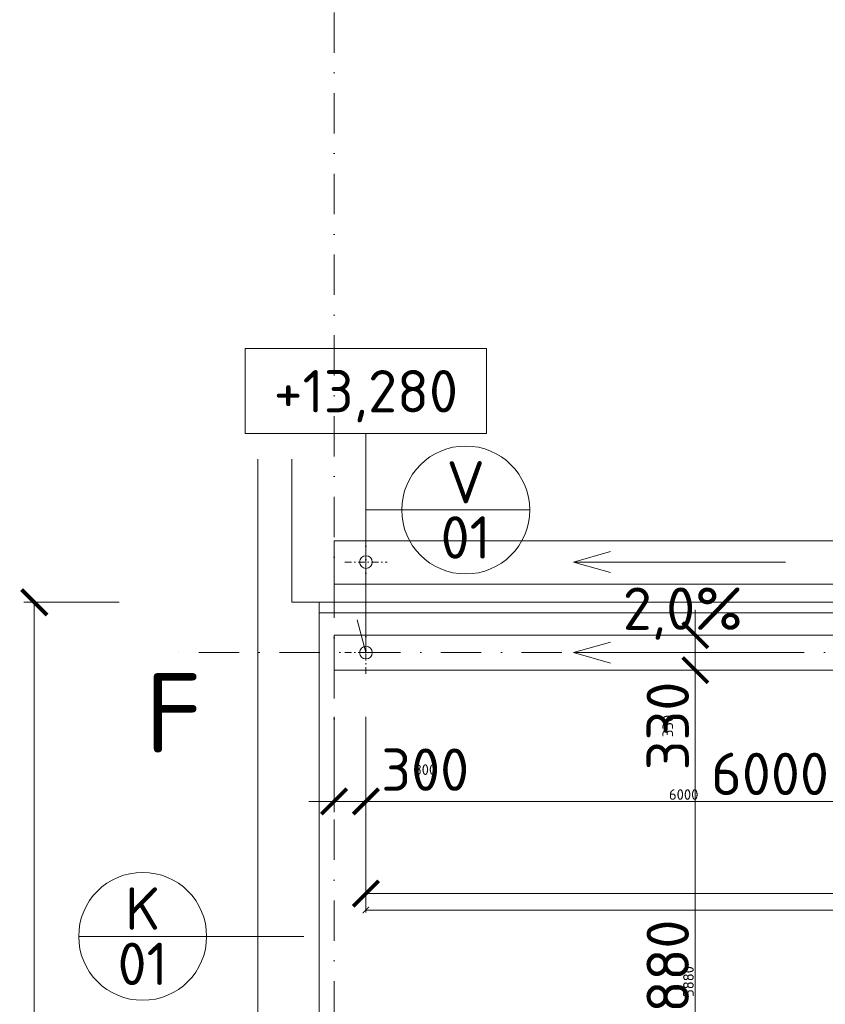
# Model space of a CAD drawing. Header units: millimetres. Extents: x -725694 to 5289369, y -1488057 to 2187451.
# Tile 162 of 256: x 3032 to 10637, y 227980 to 237275. Entities that reach past the tile are written whole.
import ezdxf
from ezdxf.enums import TextEntityAlignment as Align

# ---------------------------------------------------------------- set-up
doc = ezdxf.new("R2010")
doc.units = ezdxf.units.MM
doc.linetypes.add('CENTERX2', pattern=[101.6, 63.5, -12.7, 12.7, -12.7])
doc.linetypes.add('DASHDOT', pattern=[25.4, 12.7, -6.35, 0, -6.35])
doc.layers.get('Defpoints').update_dxf_attribs({"color": 8})
for name, color, linetype, lineweight in [('A99_N_kce-pohl', 1, 'Continuous', 9), ('A99_N_koty-200', 5, 'Continuous', 5), ('A99_N_koty-200 @ 200', 5, 'Continuous', 5), ('A99_N_koty-200 @ 50 (2)', 5, 'Continuous', 5), ('A99_N_koty-vysk', 160, 'Continuous', 5), ('A99_N_txt-popis-200', 240, 'Continuous', 5), ('A99_N_znaceni 200', 5, 'Continuous', 5), ('A99_S_kce-pohl', 7, 'Continuous', 5), ('A99_S_osy', 1, 'CENTERX2', 5)]:
    doc.layers.add(name, color=color, linetype=linetype, lineweight=lineweight)
doc.styles.add('A99_kota', font='isocpeur.ttf', dxfattribs={"height": 2})
doc.styles.add('A99_popis', font='isocpeur.ttf')
doc.styles.add('ad_popis 100', font='isocpeur.ttf', dxfattribs={"height": 200})
doc.dimstyles.new('A99_kota_200 new', dxfattribs={"dimscale": 200, "dimtxt": 2, "dimasz": 1.2, "dimexe": 0.5, "dimexo": 1.5, "dimgap": 0.3, "dimtad": 1, "dimdec": 0, "dimzin": 3, "dimdsep": 46, "dimtxsty": 'A99_kota', "dimblk": 'ARCHTICK', "dimcen": 2.5, "dimazin": 2, "dimtfac": 0.75, "dimtdec": 0, "dimtmove": 2, "dimatfit": 0, "dimfxl": 0, "dimtolj": 1, "dimtzin": 0, "dimlwd": 5, "dimlwe": 5, "dimarcsym": 0})

# ---------------------------------------------------------------- blocks, each defined once
blk = doc.blocks.new('_ArchTick')
at = {"color": 0, "linetype": 'ByBlock', "const_width": 0.15}
blk.add_lwpolyline([(-0.5, -0.5), (0.5, 0.5)], dxfattribs=at)
blk = doc.blocks.new('*D4963')
at = {"layer": 'A99_N_koty-200', "color": 0, "linetype": 'Continuous', "lineweight": 5, "transparency": 16777216}
for p, q in [((6000, 230695), (6000, 229795)), ((6300, 230695), (6300, 229795)), ((6000, 229895), (5760, 229895)), ((6000, 229895), (6300, 229895)), ((6300, 229895), (6540, 229895))]:
    blk.add_line(p, q, dxfattribs=at)
at = {"layer": 'Defpoints', "color": 0, "linetype": 'Continuous', "lineweight": 0, "transparency": 16777216}
for p in [(6300, 231300), (6000, 231180), (6300, 229895)]:
    blk.add_point(p, dxfattribs=at)
at = {"layer": 'A99_N_koty-200', "color": 0, "linetype": 'Continuous', "lineweight": 5, "transparency": 16777216, "xscale": 240, "yscale": 240, "zscale": 240}
blk.add_blockref('_ArchTick', (6000, 229895), dxfattribs=at)
at = {"layer": 'A99_N_koty-200', "color": 0, "linetype": 'Continuous', "lineweight": 5, "transparency": 16777216, "xscale": 240, "yscale": 240, "zscale": 240, "rotation": 180}
blk.add_blockref('_ArchTick', (6300, 229895), dxfattribs=at)
at = {"layer": 'A99_N_koty-200', "color": 0, "linetype": 'Continuous', "transparency": 16777216, "insert": (6860, 230195), "char_height": 400, "attachment_point": 5, "style": 'A99_kota'}
blk.add_mtext('\\A1;300', dxfattribs=at)
blk = doc.blocks.new('*D4964')
at = {"layer": 'A99_N_koty-200', "color": 0, "linetype": 'Continuous', "lineweight": 5, "transparency": 16777216}
for p, q in [((6000, 230095), (6000, 229870)), ((6300, 230095), (6300, 229870)), ((6000, 229895), (5940, 229895)), ((6000, 229895), (6300, 229895)), ((6300, 229895), (6360, 229895))]:
    blk.add_line(p, q, dxfattribs=at)
at = {"layer": 'Defpoints', "color": 0, "linetype": 'Continuous', "lineweight": 0, "transparency": 16777216}
for p in [(6300, 231300), (6000, 231180), (6300, 229895)]:
    blk.add_point(p, dxfattribs=at)
at = {"layer": 'A99_N_koty-200', "color": 0, "linetype": 'Continuous', "lineweight": 5, "transparency": 16777216, "xscale": 60, "yscale": 60, "zscale": 60}
blk.add_blockref('_ArchTick', (6000, 229895), dxfattribs=at)
at = {"layer": 'A99_N_koty-200', "color": 0, "linetype": 'Continuous', "lineweight": 5, "transparency": 16777216, "xscale": 60, "yscale": 60, "zscale": 60, "rotation": 180}
blk.add_blockref('_ArchTick', (6300, 229895), dxfattribs=at)
at = {"layer": 'A99_N_koty-200', "color": 0, "linetype": 'Continuous', "transparency": 16777216, "insert": (6860, 230195), "char_height": 100, "attachment_point": 5, "style": 'A99_kota'}
blk.add_mtext('\\A1;300', dxfattribs=at)
blk = doc.blocks.new('*D4966')
at = {"layer": 'A99_N_koty-200', "color": 0, "linetype": 'Continuous', "lineweight": 5, "transparency": 16777216}
for p, q in [((6300, 229825), (6300, 228925)), ((18300, 229825), (18300, 228925)), ((6300, 229025), (18300, 229025))]:
    blk.add_line(p, q, dxfattribs=at)
at = {"layer": 'Defpoints', "color": 0, "linetype": 'Continuous', "lineweight": 0, "transparency": 16777216}
for p in [(6300, 231300), (18300, 231300), (18300, 229025)]:
    blk.add_point(p, dxfattribs=at)
at = {"layer": 'A99_N_koty-200', "color": 0, "linetype": 'Continuous', "lineweight": 5, "transparency": 16777216, "xscale": 240, "yscale": 240, "zscale": 240, "rotation": 180}
blk.add_blockref('_ArchTick', (6300, 229025), dxfattribs=at)
at = {"layer": 'A99_N_koty-200', "color": 0, "linetype": 'Continuous', "lineweight": 5, "transparency": 16777216, "xscale": 240, "yscale": 240, "zscale": 240}
blk.add_blockref('_ArchTick', (18300, 229025), dxfattribs=at)
at = {"layer": 'A99_N_koty-200', "color": 0, "linetype": 'Continuous', "transparency": 16777216, "insert": (12300, 229285), "char_height": 400, "attachment_point": 5, "style": 'A99_kota'}
blk.add_mtext('\\A1;12000', dxfattribs=at)
blk = doc.blocks.new('*D4967')
at = {"layer": 'A99_N_koty-200', "color": 0, "linetype": 'Continuous', "lineweight": 5, "transparency": 16777216}
for p, q in [((6300, 229070), (6300, 228845)), ((18300, 229070), (18300, 228845)), ((6300, 228870), (18300, 228870))]:
    blk.add_line(p, q, dxfattribs=at)
at = {"layer": 'Defpoints', "color": 0, "linetype": 'Continuous', "lineweight": 0, "transparency": 16777216}
for p in [(6300, 231300), (18300, 231300), (18300, 228870)]:
    blk.add_point(p, dxfattribs=at)
at = {"layer": 'A99_N_koty-200', "color": 0, "linetype": 'Continuous', "lineweight": 5, "transparency": 16777216, "xscale": 60, "yscale": 60, "zscale": 60, "rotation": 180}
blk.add_blockref('_ArchTick', (6300, 228870), dxfattribs=at)
at = {"layer": 'A99_N_koty-200', "color": 0, "linetype": 'Continuous', "lineweight": 5, "transparency": 16777216, "xscale": 60, "yscale": 60, "zscale": 60}
blk.add_blockref('_ArchTick', (18300, 228870), dxfattribs=at)
at = {"layer": 'A99_N_koty-200', "color": 0, "linetype": 'Continuous', "transparency": 16777216, "insert": (12300, 228935), "char_height": 100, "attachment_point": 5, "style": 'A99_kota'}
blk.add_mtext('\\A1;12000', dxfattribs=at)
blk = doc.blocks.new('*D4969')
at = {"layer": 'A99_N_koty-200', "color": 0, "linetype": 'Continuous', "lineweight": 5, "transparency": 16777216}
for p, q in [((6300, 230390), (6300, 229795)), ((12300, 230390), (12300, 229795)), ((6300, 229895), (12300, 229895))]:
    blk.add_line(p, q, dxfattribs=at)
at = {"layer": 'Defpoints', "color": 0, "linetype": 'Continuous', "lineweight": 0, "transparency": 16777216}
for p in [(6300, 230690), (12300, 230690), (12300, 229895)]:
    blk.add_point(p, dxfattribs=at)
at = {"layer": 'A99_N_koty-200', "color": 0, "linetype": 'Continuous', "lineweight": 5, "transparency": 16777216, "xscale": 240, "yscale": 240, "zscale": 240, "rotation": 180}
blk.add_blockref('_ArchTick', (6300, 229895), dxfattribs=at)
at = {"layer": 'A99_N_koty-200', "color": 0, "linetype": 'Continuous', "lineweight": 5, "transparency": 16777216, "xscale": 240, "yscale": 240, "zscale": 240}
blk.add_blockref('_ArchTick', (12300, 229895), dxfattribs=at)
at = {"layer": 'A99_N_koty-200', "color": 0, "linetype": 'Continuous', "transparency": 16777216, "insert": (10115, 230155), "char_height": 400, "attachment_point": 5, "style": 'A99_kota'}
blk.add_mtext('\\A1;6000', dxfattribs=at)
blk = doc.blocks.new('*D4970')
at = {"layer": 'A99_N_koty-200', "color": 0, "linetype": 'Continuous', "lineweight": 5, "transparency": 16777216}
for p, q in [((6300, 230095), (6300, 229870)), ((12300, 230095), (12300, 229870)), ((6300, 229895), (12300, 229895))]:
    blk.add_line(p, q, dxfattribs=at)
at = {"layer": 'Defpoints', "color": 0, "linetype": 'Continuous', "lineweight": 0, "transparency": 16777216}
for p in [(6300, 230690), (12300, 230690), (12300, 229895)]:
    blk.add_point(p, dxfattribs=at)
at = {"layer": 'A99_N_koty-200', "color": 0, "linetype": 'Continuous', "lineweight": 5, "transparency": 16777216, "xscale": 60, "yscale": 60, "zscale": 60, "rotation": 180}
blk.add_blockref('_ArchTick', (6300, 229895), dxfattribs=at)
at = {"layer": 'A99_N_koty-200', "color": 0, "linetype": 'Continuous', "lineweight": 5, "transparency": 16777216, "xscale": 60, "yscale": 60, "zscale": 60}
blk.add_blockref('_ArchTick', (12300, 229895), dxfattribs=at)
at = {"layer": 'A99_N_koty-200', "color": 0, "linetype": 'Continuous', "transparency": 16777216, "insert": (9300, 229960), "char_height": 100, "attachment_point": 5, "style": 'A99_kota'}
blk.add_mtext('\\A1;6000', dxfattribs=at)
blk = doc.blocks.new('*U70')
at = {"color": 0, "linetype": 'ByBlock'}
for p, q in [((5.7, -4), (5.7, -14.35)), ((5.7, -14.35), (5.286, -12.805))]:
    blk.add_line(p, q, dxfattribs=at)
blk.add_lwpolyline([(0, -4), (11.4, -4), (11.4, 0), (0, 0)], close=True, dxfattribs=at)
at = {"color": 0, "linetype": 'ByBlock', "style": 'A99_kota'}
for tag, p in [('VYSKA', (5.7, -2.241)), ('VYSKA_POPIS1', (5.7, -6.041)), ('VYSKA_POPIS2', (5.9, -9.541)), ('VYSKA_POPIS3', (5.9, -13.041))]:
    blk.add_attdef(tag, text='', height=2, dxfattribs=at).set_placement(p, align=Align.MIDDLE)
blk = doc.blocks.new('*U20')
at = {"color": 0, "linetype": 'ByBlock'}
blk.add_line((-3.02, 0), (3.02, 0), dxfattribs=at)
blk.add_circle((0, 0), 3.02, dxfattribs=at)
at = {"color": 0, "linetype": 'ByBlock', "style": 'A99_popis'}
for tag, p in [('KATEGORIE', (0, 1.31)), ('PRVEK', (0, -1.298))]:
    blk.add_attdef(tag, text='', height=2, dxfattribs=at).set_placement(p, align=Align.MIDDLE_CENTER)
blk = doc.blocks.new('*D5773')
at = {"layer": 'A99_N_koty-200', "color": 0, "linetype": 'Continuous', "lineweight": 5, "transparency": 16777216}
for p, q in [((10210, 231135), (9310, 231135)), ((9410, 225255), (9410, 231135)), ((10210, 225255), (9310, 225255))]:
    blk.add_line(p, q, dxfattribs=at)
at = {"layer": 'Defpoints', "color": 0, "linetype": 'Continuous', "lineweight": 0, "transparency": 16777216}
for p in [(9410, 231135), (11735, 231135), (11960, 225255)]:
    blk.add_point(p, dxfattribs=at)
at = {"layer": 'A99_N_koty-200', "color": 0, "linetype": 'Continuous', "lineweight": 5, "transparency": 16777216, "xscale": 240, "yscale": 240, "zscale": 240}
for p, rotation in [((9410, 231135), 90), ((9410, 225255), 270)]:
    blk.add_blockref('_ArchTick', p, dxfattribs=dict(at, rotation=rotation))
at = {"layer": 'A99_N_koty-200', "color": 0, "linetype": 'Continuous', "transparency": 16777216, "insert": (9150, 228195), "char_height": 400, "attachment_point": 5, "rotation": 90, "style": 'A99_kota'}
blk.add_mtext('\\A1;5880', dxfattribs=at)
blk = doc.blocks.new('*D5774')
at = {"layer": 'A99_N_koty-200', "color": 0, "linetype": 'Continuous', "lineweight": 5, "transparency": 16777216}
for p, q in [((9610, 231135), (9385, 231135)), ((9410, 225255), (9410, 231135)), ((9610, 225255), (9385, 225255))]:
    blk.add_line(p, q, dxfattribs=at)
at = {"layer": 'Defpoints', "color": 0, "linetype": 'Continuous', "lineweight": 0, "transparency": 16777216}
for p in [(9410, 231135), (11735, 231135), (11960, 225255)]:
    blk.add_point(p, dxfattribs=at)
at = {"layer": 'A99_N_koty-200', "color": 0, "linetype": 'Continuous', "lineweight": 5, "transparency": 16777216, "xscale": 60, "yscale": 60, "zscale": 60}
for p, rotation in [((9410, 231135), 90), ((9410, 225255), 270)]:
    blk.add_blockref('_ArchTick', p, dxfattribs=dict(at, rotation=rotation))
at = {"layer": 'A99_N_koty-200', "color": 0, "linetype": 'Continuous', "transparency": 16777216, "insert": (9345, 228195), "char_height": 100, "attachment_point": 5, "rotation": 90, "style": 'A99_kota'}
blk.add_mtext('\\A1;5880', dxfattribs=at)
blk = doc.blocks.new('*D5776')
at = {"layer": 'A99_N_koty-200', "color": 0, "linetype": 'Continuous', "lineweight": 5, "transparency": 16777216}
for p, q in [((9410, 231465), (9410, 231705)), ((9410, 231465), (9510, 231465)), ((9410, 231135), (9410, 231465)), ((9410, 231135), (9510, 231135)), ((9410, 231135), (9410, 230895))]:
    blk.add_line(p, q, dxfattribs=at)
at = {"layer": 'Defpoints', "color": 0, "linetype": 'Continuous', "lineweight": 0, "transparency": 16777216}
for p in [(9410, 231465), (9410, 231465), (9410, 231135)]:
    blk.add_point(p, dxfattribs=at)
at = {"layer": 'A99_N_koty-200', "color": 0, "linetype": 'Continuous', "lineweight": 5, "transparency": 16777216, "xscale": 240, "yscale": 240, "zscale": 240}
for p, rotation in [((9410, 231465), 270), ((9410, 231135), 90)]:
    blk.add_blockref('_ArchTick', p, dxfattribs=dict(at, rotation=rotation))
at = {"layer": 'A99_N_koty-200', "color": 0, "linetype": 'Continuous', "transparency": 16777216, "insert": (9150, 230607.5), "char_height": 400, "attachment_point": 5, "rotation": 90, "style": 'A99_kota'}
blk.add_mtext('\\A1;330', dxfattribs=at)
blk = doc.blocks.new('*D5777')
at = {"layer": 'A99_N_koty-200', "color": 0, "linetype": 'Continuous', "lineweight": 5, "transparency": 16777216}
for p, q in [((9410, 231465), (9410, 231525)), ((9410, 231465), (9435, 231465)), ((9410, 231135), (9410, 231465)), ((9410, 231135), (9435, 231135)), ((9410, 231135), (9410, 231075))]:
    blk.add_line(p, q, dxfattribs=at)
at = {"layer": 'Defpoints', "color": 0, "linetype": 'Continuous', "lineweight": 0, "transparency": 16777216}
for p in [(9410, 231465), (9410, 231465), (9410, 231135)]:
    blk.add_point(p, dxfattribs=at)
at = {"layer": 'A99_N_koty-200', "color": 0, "linetype": 'Continuous', "lineweight": 5, "transparency": 16777216, "xscale": 60, "yscale": 60, "zscale": 60}
for p, rotation in [((9410, 231465), 270), ((9410, 231135), 90)]:
    blk.add_blockref('_ArchTick', p, dxfattribs=dict(at, rotation=rotation))
at = {"layer": 'A99_N_koty-200', "color": 0, "linetype": 'Continuous', "transparency": 16777216, "insert": (9150, 230607.5), "char_height": 100, "attachment_point": 5, "rotation": 90, "style": 'A99_kota'}
blk.add_mtext('\\A1;330', dxfattribs=at)
blk = doc.blocks.new('*D5821')
at = {"layer": 'A99_N_koty-200', "color": 0, "linetype": 'Continuous', "lineweight": 5, "transparency": 16777216}
for p, q in [((3970, 231775), (3070, 231775)), ((3170, 176350), (3170, 231775)), ((3970, 176350), (3070, 176350))]:
    blk.add_line(p, q, dxfattribs=at)
at = {"layer": 'Defpoints', "color": 0, "linetype": 'Continuous', "lineweight": 0, "transparency": 16777216}
for p in [(3170, 231775), (5600, 231775), (5280, 176350)]:
    blk.add_point(p, dxfattribs=at)
at = {"layer": 'A99_N_koty-200', "color": 0, "linetype": 'Continuous', "lineweight": 5, "transparency": 16777216, "xscale": 240, "yscale": 240, "zscale": 240}
for p, rotation in [((3170, 231775), 90), ((3170, 176350), 270)]:
    blk.add_blockref('_ArchTick', p, dxfattribs=dict(at, rotation=rotation))
at = {"layer": 'A99_N_koty-200', "color": 0, "linetype": 'Continuous', "transparency": 16777216, "insert": (2910, 204062.5), "char_height": 400, "attachment_point": 5, "rotation": 90, "style": 'A99_kota'}
blk.add_mtext('\\A1;55425', dxfattribs=at)
blk = doc.blocks.new('*D5822')
at = {"layer": 'A99_N_koty-200', "color": 0, "linetype": 'Continuous', "lineweight": 5, "transparency": 16777216}
for p, q in [((3370, 231775), (3145, 231775)), ((3170, 176350), (3170, 231775)), ((3370, 176350), (3145, 176350))]:
    blk.add_line(p, q, dxfattribs=at)
at = {"layer": 'Defpoints', "color": 0, "linetype": 'Continuous', "lineweight": 0, "transparency": 16777216}
for p in [(3170, 231775), (5600, 231775), (5280, 176350)]:
    blk.add_point(p, dxfattribs=at)
at = {"layer": 'A99_N_koty-200', "color": 0, "linetype": 'Continuous', "lineweight": 5, "transparency": 16777216, "xscale": 60, "yscale": 60, "zscale": 60}
for p, rotation in [((3170, 231775), 90), ((3170, 176350), 270)]:
    blk.add_blockref('_ArchTick', p, dxfattribs=dict(at, rotation=rotation))
at = {"layer": 'A99_N_koty-200', "color": 0, "linetype": 'Continuous', "transparency": 16777216, "insert": (3105, 204062.5), "char_height": 100, "attachment_point": 5, "rotation": 90, "style": 'A99_kota'}
blk.add_mtext('\\A1;55425', dxfattribs=at)
blk = doc.blocks.new('*U6152')
at = {"layer": 'A99_N_koty-200 @ 200', "linetype": 'Continuous'}
dim = blk.add_linear_dim(base=(6300, 229895), p1=(6000, 231180), p2=(6300, 231300), dimstyle='A99_kota_200 new', override={"dimscale": 200, "dimtix": 1, "dimtofl": 1, "dimtmove": 2, "dimatfit": 0}, dxfattribs=at)
dim.commit()
dim.dimension.update_dxf_attribs({"geometry": '*D4963', "text_midpoint": (6860, 230195), "dimtype": 128})
at = {"layer": 'A99_N_koty-200 @ 50 (2)', "linetype": 'Continuous'}
dim = blk.add_linear_dim(base=(6300, 229895), p1=(6000, 231180), p2=(6300, 231300), dimstyle='A99_kota_200 new', override={"dimscale": 50, "dimtix": 1, "dimtofl": 1, "dimtmove": 2, "dimatfit": 0}, dxfattribs=at)
dim.commit()
dim.dimension.update_dxf_attribs({"geometry": '*D4964', "text_midpoint": (6860, 230195), "dimtype": 128})
blk = doc.blocks.new('*U6153')
at = {"layer": 'A99_N_koty-200 @ 200', "linetype": 'Continuous'}
dim = blk.add_linear_dim(base=(18300, 229025), p1=(6300, 231300), p2=(18300, 231300), dimstyle='A99_kota_200 new', override={"dimscale": 200, "dimtix": 1, "dimtofl": 1, "dimtmove": 2, "dimatfit": 0}, dxfattribs=at)
dim.commit()
dim.dimension.update_dxf_attribs({"geometry": '*D4966', "text_midpoint": (12300, 229285)})
at = {"layer": 'A99_N_koty-200 @ 50 (2)', "linetype": 'Continuous'}
dim = blk.add_linear_dim(base=(18300, 228870), p1=(6300, 231300), p2=(18300, 231300), dimstyle='A99_kota_200 new', override={"dimscale": 50, "dimtix": 1, "dimtofl": 1, "dimtmove": 2, "dimatfit": 0}, dxfattribs=at)
dim.commit()
dim.dimension.update_dxf_attribs({"geometry": '*D4967', "text_midpoint": (12300, 228935)})
blk = doc.blocks.new('*U6154')
at = {"layer": 'A99_N_koty-200 @ 200', "linetype": 'Continuous'}
dim = blk.add_linear_dim(base=(12300, 229895), p1=(6300, 230690), p2=(12300, 230690), dimstyle='A99_kota_200 new', override={"dimscale": 200, "dimtix": 1, "dimtofl": 1, "dimtmove": 2, "dimatfit": 0}, dxfattribs=at)
dim.commit()
dim.dimension.update_dxf_attribs({"geometry": '*D4969', "text_midpoint": (10115, 230155), "dimtype": 128})
at = {"layer": 'A99_N_koty-200 @ 50 (2)', "linetype": 'Continuous'}
dim = blk.add_linear_dim(base=(12300, 229895), p1=(6300, 230690), p2=(12300, 230690), dimstyle='A99_kota_200 new', override={"dimscale": 50, "dimtix": 1, "dimtofl": 1, "dimtmove": 2, "dimatfit": 0}, dxfattribs=at)
dim.commit()
dim.dimension.update_dxf_attribs({"geometry": '*D4970', "text_midpoint": (9300, 229960)})
blk = doc.blocks.new('*U6432')
at = {"layer": 'A99_N_koty-200 @ 200', "linetype": 'Continuous'}
dim = blk.add_linear_dim(base=(9410, 231135), p1=(11960, 225255), p2=(11735, 231135), angle=90, dimstyle='A99_kota_200 new', override={"dimscale": 200, "dimtix": 1, "dimtofl": 1, "dimtmove": 2, "dimatfit": 0}, dxfattribs=at)
dim.commit()
dim.dimension.update_dxf_attribs({"geometry": '*D5773', "text_midpoint": (9150, 228195)})
at = {"layer": 'A99_N_koty-200 @ 50 (2)', "linetype": 'Continuous'}
dim = blk.add_linear_dim(base=(9410, 231135), p1=(11960, 225255), p2=(11735, 231135), angle=90, dimstyle='A99_kota_200 new', override={"dimscale": 50, "dimtix": 1, "dimtofl": 1, "dimtmove": 2, "dimatfit": 0}, dxfattribs=at)
dim.commit()
dim.dimension.update_dxf_attribs({"geometry": '*D5774', "text_midpoint": (9345, 228195)})
blk = doc.blocks.new('*U6433')
at = {"layer": 'A99_N_koty-200 @ 200', "linetype": 'Continuous'}
dim = blk.add_linear_dim(base=(9410, 231465), p1=(9410, 231135), p2=(9410, 231465), angle=90, dimstyle='A99_kota_200 new', override={"dimscale": 200, "dimtix": 1, "dimtofl": 1, "dimtmove": 2, "dimatfit": 0}, dxfattribs=at)
dim.commit()
dim.dimension.update_dxf_attribs({"geometry": '*D5776', "text_midpoint": (9150, 230607.5), "dimtype": 128})
at = {"layer": 'A99_N_koty-200 @ 50 (2)', "linetype": 'Continuous'}
dim = blk.add_linear_dim(base=(9410, 231465), p1=(9410, 231135), p2=(9410, 231465), angle=90, dimstyle='A99_kota_200 new', override={"dimscale": 50, "dimtix": 1, "dimtofl": 1, "dimtmove": 2, "dimatfit": 0}, dxfattribs=at)
dim.commit()
dim.dimension.update_dxf_attribs({"geometry": '*D5777', "text_midpoint": (9150, 230607.5), "dimtype": 128})
blk = doc.blocks.new('*U6463')
at = {"layer": 'A99_N_koty-200 @ 200', "linetype": 'Continuous'}
dim = blk.add_linear_dim(base=(3170, 231775), p1=(5280, 176350), p2=(5600, 231775), angle=90, dimstyle='A99_kota_200 new', override={"dimscale": 200, "dimtix": 1, "dimtofl": 1, "dimtmove": 2, "dimatfit": 0}, dxfattribs=at)
dim.commit()
dim.dimension.update_dxf_attribs({"geometry": '*D5821', "text_midpoint": (2910, 204062.5)})
at = {"layer": 'A99_N_koty-200 @ 50 (2)', "linetype": 'Continuous'}
dim = blk.add_linear_dim(base=(3170, 231775), p1=(5280, 176350), p2=(5600, 231775), angle=90, dimstyle='A99_kota_200 new', override={"dimscale": 50, "dimtix": 1, "dimtofl": 1, "dimtmove": 2, "dimatfit": 0}, dxfattribs=at)
dim.commit()
dim.dimension.update_dxf_attribs({"geometry": '*D5822', "text_midpoint": (3105, 204062.5)})

msp = doc.modelspace()

# ---------------------------------------------------------------- linework, layer by layer
at = {"layer": 'A99_N_kce-pohl', "linetype": 'Continuous', "lineweight": 9}
for points in [[(5280, 176350), (5280, 233125)], [(5280, 232250), (5280, 176350), (7180, 176350), (7180, 174440)], [(5860, 176350), (5860, 231775)]]:
    msp.add_lwpolyline(points, dxfattribs=at)
at = {"layer": 'A99_N_kce-pohl', "linetype": 'Continuous', "ltscale": 25}
msp.add_lwpolyline([(138440, 231135), (138440, 231465), (6000, 231465), (6000, 231135)], close=True, dxfattribs=at)
at = {"layer": 'A99_N_kce-pohl', "linetype": 'DASHDOT', "lineweight": 5, "ltscale": 5}
for points in [[(6300, 231100), (6300, 231500)], [(6100, 231300), (6500, 231300)]]:
    msp.add_lwpolyline(points, dxfattribs=at)
at = {"layer": 'A99_N_kce-pohl', "linetype": 'Continuous'}
msp.add_circle((6300, 231300), 60, dxfattribs=at)
at = {"layer": 'A99_N_koty-vysk'}
for points in [[(8260, 232155), (8610, 232255)], [(8260, 232155), (10260, 232155)], [(8260, 232155), (8610, 232055)], [(8260, 231300), (8610, 231400)], [(8260, 231300), (10260, 231300)], [(8260, 231300), (8610, 231200)]]:
    msp.add_lwpolyline(points, dxfattribs=at)
at = {"layer": 'A99_N_znaceni 200'}
msp.add_lwpolyline([(6638.5, 232646.5), (6300, 232646.5)], dxfattribs=at)
at = {"layer": 'A99_N_znaceni 200', "lineweight": 5}
msp.add_lwpolyline([(4796.9, 228621.3), (5715.1, 228621.3)], dxfattribs=at)
at = {"layer": 'A99_S_kce-pohl', "linetype": 'Continuous', "ltscale": 25}
for p, q in [((6000, 232355.1), (138440, 232355.1)), ((6000, 231945.1), (138440, 231945.1))]:
    msp.add_line(p, q, dxfattribs=at)
for points in [[(5860, 231775), (5600, 231775), (5600, 233125)], [(6000, 231945.1), (6000, 232355.1)]]:
    msp.add_lwpolyline(points, dxfattribs=at)
at = {"layer": 'A99_S_kce-pohl', "linetype": 'DASHDOT', "lineweight": 5, "ltscale": 5}
for points in [[(6300, 231955), (6300, 232355)], [(6100, 232155), (6500, 232155)]]:
    msp.add_lwpolyline(points, dxfattribs=at)
at = {"layer": 'A99_S_kce-pohl', "linetype": 'Continuous', "ltscale": 25}
msp.add_lwpolyline([(5860, 231775), (138440, 231775), (138440, 231675), (5860, 231675)], close=True, dxfattribs=at)
at = {"layer": 'A99_S_kce-pohl', "linetype": 'Continuous'}
msp.add_circle((6300, 232155), 60, dxfattribs=at)
at = {"layer": 'A99_S_osy', "linetype": 'DASHDOT', "lineweight": 5, "ltscale": 30}
for points in [[(6000, 250300), (6000, 175600)], [(152950, 231300), (4375, 231300)]]:
    msp.add_lwpolyline(points, dxfattribs=at)

# ---------------------------------------------------------------- block references
at = {"layer": 'A99_N_koty-200', "color": 3, "linetype": 'Continuous', "lineweight": 0}
for name in ['*U6433', '*U6152', '*U6153', '*U6432', '*U6154']:
    msp.add_blockref(name, (0, 0), dxfattribs=at)
at = {"layer": 'A99_N_koty-vysk', "xscale": 200, "yscale": 200, "zscale": 200}
msp.add_blockref('*U70', (5160, 234170), dxfattribs=at).add_auto_attribs({'VYSKA': '+13,280'})
at = {"layer": 'A99_N_znaceni 200', "xscale": 200, "yscale": 200, "zscale": 200}
for p, values in [((7242.5, 232646.5), {'KATEGORIE': 'V', 'PRVEK': '01'}), ((4192.9, 228621.3), {'KATEGORIE': 'K', 'PRVEK': '01'})]:
    msp.add_blockref('*U20', p, dxfattribs=at).add_auto_attribs(values)

# ---------------------------------------------------------------- texts
at = {"layer": 'A99_N_koty-vysk', "insert": (8725, 231915), "char_height": 400, "attachment_point": 1, "style": 'ad_popis 100'}
msp.add_mtext_dynamic_manual_height_columns('2,0%', width=673.852, gutter_width=2000, heights=[0], dxfattribs=at)
at = {"layer": 'A99_N_txt-popis-200', "color": 1, "lineweight": 0, "insert": (4216.5, 231105), "char_height": 750, "attachment_point": 1, "style": 'ad_popis 100', "bg_fill": 3, "box_fill_scale": 1, "bg_fill_color": 256, "bg_fill_transparency": 0}
msp.add_mtext_dynamic_manual_height_columns('F', width=832.5, gutter_width=1000, heights=[0], dxfattribs=at)

# ---------------------------------------------------------------- next in the draw order: block references
at = {"layer": 'A99_N_koty-200', "color": 3, "linetype": 'Continuous', "lineweight": 0}
msp.add_blockref('*U6463', (0, 0), dxfattribs=at)

doc.saveas('drawing.dxf')
